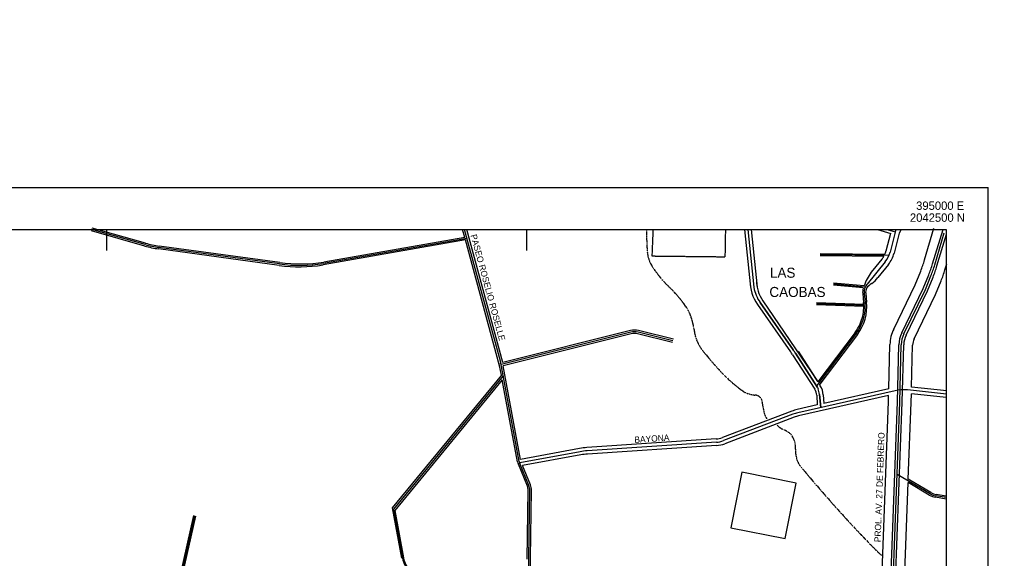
# Model space of a CAD drawing. Extents: x 389840 to 395800, y 2039290 to 2042800.
# Tile 7 of 7: x 393897 to 395069, y 2042108 to 2042750. Entities that reach past the tile are written whole.
import ezdxf

# ---------------------------------------------------------------- set-up
doc = ezdxf.new("R2010")
doc.units = 0
doc.linetypes.add('DASHED', pattern=[0.75, 0.5, -0.25])
doc.linetypes.add('PHANTOM', pattern=[2.5, 1.25, -0.25, 0.25, -0.25, 0.25, -0.25])
for name, color, linetype in [('1', 7, 'CONTINUOUS'), ('2', 7, 'CONTINUOUS'), ('25', 7, 'CONTINUOUS'), ('55', 7, 'CONTINUOUS'), ('8', 7, 'CONTINUOUS'), ('STREAM', 7, 'CONTINUOUS')]:
    doc.layers.add(name, color=color, linetype=linetype)

msp = doc.modelspace()

# ---------------------------------------------------------------- linework, layer by layer
at = {"layer": '1', "linetype": 'CONTINUOUS'}
for p, q in [((394046.0936, 2042481.9368), (393982.3568, 2042500)), ((394469.092, 2042343.0448), (394426.416, 2042500)), ((394929.5336, 2042500), (394939.1816, 2042497.0208)), ((394939.9192, 2042500), (394932.948, 2042472.8696)), ((394986.2312, 2042457.7632), (394997.412, 2042495.8152)), ((394428.9408, 2042489.3736), (394258.3192, 2042459.3784)), ((394205.9704, 2042458.9), (394062.2912, 2042478.5512)), ((394849.6168, 2042470.1664), (394931.7352, 2042469.1736)), ((394927.228, 2042461.5288), (394905.5728, 2042434.9056)), ((394903.3512, 2042431.3424), (394865.6352, 2042434.8104)), ((394975.0408, 2042428.28), (394981.624, 2042444.5392)), ((394902.1992, 2042423.7024), (394903.2304, 2042413.2024)), ((394949.4432, 2042375.4256), (394975.0408, 2042428.28)), ((394817.7864, 2042356.3632), (394778.3176, 2042412.8752)), ((394845.3096, 2042411.852), (394903.456, 2042409.7544)), ((394624.208, 2042377.4864), (394469.8504, 2042338.9968)), ((394674.4816, 2042367.22), (394632.9264, 2042377.4952)), ((394892.7128, 2042375.988), (394845.7032, 2042314)), ((394846.6232, 2042311.7304), (394820.2296, 2042352.7208)), ((394944.5656, 2042294.3288), (394946.3152, 2042362.552)), ((394491.4744, 2042223.544), (394469.092, 2042343.0448)), ((394472.372, 2042325.5336), (394341.644, 2042166.7432)), ((394939.12, 2042307.868), (394823.2848, 2042281.5664)), ((394846.6232, 2042311.7304), (394847.3144, 2042310.0336)), ((395000.284, 2042303.6872), (394953.644, 2042308.7112)), ((394848.98, 2042303.4752), (394850.6984, 2042288.0112)), ((394850.6984, 2042288.0112), (394848.98, 2042303.4752)), ((394928.9768, 2041870.4072), (394944.5656, 2042294.3288)), ((394817.3032, 2042279.76), (394734.6728, 2042248.3344)), ((394726.1488, 2042246.472), (394572.2688, 2042236.1688)), ((394564.0136, 2042235.1344), (394491.9912, 2042221.832)), ((394502.9848, 2042194.8), (394492.2528, 2042220.912)), ((394980.604, 2042185.0288), (394941.3944, 2042208.0952)), ((394501.9952, 2042056.1536), (394504.008, 2042189.4088)), ((395000, 2042180.4792), (394987.4984, 2042182.5336)), ((394341.644, 2042166.7432), (394352.4064, 2042108.2992)), ((394104.772, 2042158.744), (394088.956, 2042088.184))]:
    msp.add_line(p, q, dxfattribs=at)
for centre, radius, start, end in [((394078.294343, 2042595.556947), 118.09524, 254.176894, 262.211969), ((394904.207439, 2042480.253873), 29.67438, 320.875372, 345.590247), ((394230.506774, 2042638.297753), 181.067791, 262.212019, 278.835647), ((394850.3675, 2042497.683583), 141.607189, 337.957408, 343.625728), ((394917.498933, 2042425.205243), 15.37306, 140.875161, 159.010169), ((394917.498933, 2042425.205243), 15.37306, 159.010169, 185.609758), ((394850.474491, 2042408.019591), 53.010179, 322.824567, 5.610625), ((394628.584426, 2042359.934072), 18.09001, 76.111175, 104.001383), ((394977.68532, 2042361.747729), 31.38027, 154.158808, 178.530825), ((394824.552817, 2042300.761259), 24.57777, 6.339792, 22.164278), ((394824.552817, 2042300.761259), 24.57777, 6.339792, 22.164278), ((394948.909452, 2042264.754524), 44.21056, 83.852319, 102.792558), ((394833.16454, 2042238.053612), 44.6202, 102.792756, 110.822114), ((394724.175725, 2042275.935803), 29.5299, 273.8304, 290.82245), ((394577.071632, 2042164.434596), 71.89518, 93.830444, 100.464178), ((394504.67137, 2042226.015747), 13.42642, 190.608386, 202.343336), ((394490.369169, 2042189.614735), 13.64007, 359.134669, 22.343375), ((394990.738837, 2042202.256987), 19.98785, 239.532744, 260.669156), ((394380.829623, 2042113.533154), 28.90145, 190.433903, 227.02735)]:
    msp.add_arc(centre, radius, start, end, dxfattribs=at)
at = {"layer": '2', "linetype": 'CONTINUOUS'}
for p, q in [((394045.6912, 2042480.2336), (393981.9544, 2042498.2968)), ((394046.496, 2042483.64), (393982.7592, 2042501.7032)), ((394426.468, 2042490.5712), (394423.9048, 2042500)), ((394471.9976, 2042341.5936), (394428.9272, 2042500)), ((394759.7016, 2042500), (394766.7768, 2042431.0696)), ((394763.6608, 2042500), (394770.736, 2042431.0696)), ((394767.6192, 2042500), (394774.6944, 2042431.0696)), ((394918.044, 2042500), (394933.9136, 2042495.0992)), ((394933.524, 2042495.1992), (394928.1056, 2042474.1136)), ((394943.832, 2042495.7352), (394937.7904, 2042471.6256)), ((394974.0808, 2042463.6472), (394985.2616, 2042501.6992)), ((394983.6208, 2042459.0272), (394996.1072, 2042499.9896)), ((394988.8416, 2042456.4992), (395000.0224, 2042494.5512)), ((394427.316, 2042487.4552), (394257.9168, 2042457.6752)), ((394426.468, 2042490.5712), (394258.7216, 2042461.0816)), ((394468.1144, 2042337.404), (394427.316, 2042487.4552)), ((394205.568, 2042457.1968), (394061.8888, 2042476.848)), ((394206.3728, 2042460.6032), (394062.6936, 2042480.2544)), ((394849.6016, 2042468.9168), (394925.6224, 2042467.9976)), ((394849.632, 2042471.416), (394926.8648, 2042470.4824)), ((394923.3488, 2042464.684), (394916.0384, 2042455.6968)), ((394931.1072, 2042458.3736), (394918.428, 2042442.7864)), ((394998.3816, 2042451.8792), (395000.4432, 2042458.896)), ((394916.0384, 2042455.6968), (394910.6704, 2042449.0968)), ((394962.8904, 2042434.164), (394969.4736, 2042450.4232)), ((394972.4304, 2042429.544), (394979.0136, 2042445.8032)), ((394901.0728, 2042430.2968), (394865.5208, 2042433.5656)), ((394901.964, 2042432.7256), (394865.7496, 2042436.0552)), ((394937.2928, 2042381.3096), (394962.8904, 2042434.164)), ((394977.6512, 2042427.016), (394984.2344, 2042443.2752)), ((394987.1912, 2042422.396), (394993.7744, 2042438.6552)), ((394900.408, 2042423.5264), (394901.4392, 2042413.0264)), ((394903.9904, 2042423.8784), (394905.0216, 2042413.3784)), ((394946.8328, 2042376.6896), (394972.4304, 2042429.544)), ((394952.0536, 2042374.1616), (394977.6512, 2042427.016)), ((394961.5936, 2042369.5416), (394987.1912, 2042422.396)), ((394775.1616, 2042410.6704), (394814.6304, 2042354.1584)), ((394778.3176, 2042412.8752), (394817.7864, 2042356.3632)), ((394781.4736, 2042415.08), (394839.22, 2042330.3416)), ((394845.2648, 2042410.6032), (394901.6816, 2042408.568)), ((394845.3544, 2042413.1008), (394901.5936, 2042411.072)), ((394897.4888, 2042387.7184), (394898.3664, 2042389.8856)), ((394623.724, 2042379.4272), (394471.9976, 2042341.5936)), ((394624.692, 2042375.5456), (394472.1632, 2042337.512)), ((394674.0016, 2042365.2784), (394632.4464, 2042375.5536)), ((394674.9616, 2042369.1616), (394633.4064, 2042379.4368)), ((394891.2784, 2042377.076), (394846.8496, 2042318.4912)), ((394894.1472, 2042374.9), (394849.1856, 2042315.6128)), ((394820.2296, 2042352.7208), (394846.6232, 2042311.7304)), ((394823.4664, 2042354.8048), (394846.8496, 2042318.4912)), ((394931.4656, 2042310.1288), (394932.8192, 2042362.8984)), ((394941.6664, 2042294.4032), (394943.416, 2042362.6264)), ((394947.4648, 2042294.2544), (394949.2144, 2042362.4776)), ((394958.5264, 2042312.108), (394959.8112, 2042362.2056)), ((394468.1144, 2042337.404), (394467.4944, 2042340.7152)), ((394816.9928, 2042350.6368), (394843.3864, 2042309.6464)), ((394470.1856, 2042326.34), (394468.1136, 2042337.404)), ((394493.0496, 2042225.9936), (394472.1632, 2042337.512)), ((394839.22, 2042330.3416), (394846.7456, 2042318.652)), ((394470.1856, 2042326.34), (394340.084, 2042168.3096)), ((394471.2416, 2042320.7), (394343.204, 2042165.1768)), ((394489.5088, 2042223.176), (394471.2416, 2042320.7)), ((394849.348, 2042314.6096), (394849.86, 2042313.8144)), ((394931.4656, 2042310.1288), (394854.0008, 2042292.54)), ((395000.7016, 2042307.5648), (394958.5264, 2042312.108)), ((394931.26, 2042302.084), (394824.148, 2042277.7632)), ((394845.7584, 2042302.3216), (394846.384, 2042290.8104)), ((394853.4464, 2042302.7392), (394854.0008, 2042292.54)), ((394915.4856, 2041870.9032), (394931.0744, 2042294.8248)), ((394926.0784, 2041870.5136), (394941.6672, 2042294.4352)), ((394931.0696, 2042294.6752), (394931.26, 2042302.084)), ((394931.8752, 2041870.3008), (394947.464, 2042294.2224)), ((394954.6912, 2042202.3032), (394958.0568, 2042293.8328)), ((394958.0616, 2042293.9824), (394958.3256, 2042304.284)), ((394999.8664, 2042299.8096), (394958.3256, 2042304.284)), ((394815.9168, 2042283.4056), (394733.2864, 2042251.98)), ((394846.384, 2042290.8104), (394822.4216, 2042285.3696)), ((394818.6896, 2042276.1144), (394736.0592, 2042244.6888)), ((394725.888, 2042250.3632), (394572.008, 2042240.06)), ((394563.3056, 2042238.9696), (394493.0496, 2042225.9936)), ((394726.4096, 2042242.5808), (394572.5296, 2042232.2776)), ((394564.7216, 2042231.2992), (394495.4072, 2042218.4968)), ((394501.1352, 2042194.04), (394490.4032, 2042220.152)), ((394504.8344, 2042195.56), (394495.4072, 2042218.4968)), ((394981.4912, 2042186.5368), (394954.6912, 2042202.3032)), ((394500.7656, 2042107.1744), (394502.008, 2042189.4392)), ((394503.9952, 2042056.1232), (394506.008, 2042189.3784)), ((394948.1472, 2042024.3496), (394954.5448, 2042198.3288)), ((394979.7168, 2042183.5208), (394954.5448, 2042198.3288)), ((395000, 2042178.7056), (394987.2144, 2042180.8064)), ((395000, 2042182.2536), (394987.7824, 2042184.2608)), ((394340.084, 2042168.3096), (394351.1768, 2042108.0728)), ((394343.204, 2042165.176), (394353.636, 2042108.5256)), ((394103.552, 2042159.0176), (394087.736, 2042088.4576)), ((394105.992, 2042158.4704), (394090.176, 2042087.9104))]:
    msp.add_line(p, q, dxfattribs=at)
for points in [[(394946.3392, 2042500), (394943.832, 2042495.7352)], [(394849.348, 2042314.6096), (394849.1856, 2042315.6128)]]:
    msp.add_lwpolyline(points, dxfattribs=at)
for centre, radius, start, end in [((394078.696743, 2042597.260147), 118.09524, 254.176894, 262.211969), ((394077.891943, 2042593.853747), 118.09524, 254.176894, 262.211969), ((394904.207439, 2042480.253873), 24.67438, 336.670842, 345.590247), ((394904.207439, 2042480.253873), 34.67438, 320.875372, 345.590247), ((394230.104374, 2042636.594553), 181.067791, 262.212019, 278.835647), ((394230.909174, 2042640.000953), 181.067791, 262.212019, 278.835647), ((394904.207439, 2042480.253873), 24.67438, 320.875372, 330.216503), ((394838.2171, 2042503.567583), 141.607189, 337.957408, 343.625728), ((394847.7571, 2042498.947583), 141.607189, 337.957408, 343.625728), ((394968.224205, 2042407.975647), 70.734643, 144.454878, 159.509508), ((394852.9779, 2042496.419583), 141.607189, 337.957408, 343.625728), ((394862.5179, 2042491.799583), 141.607189, 337.957408, 343.625728), ((394816.213492, 2042439.343087), 50.07398, 180.364481, 214.931275), ((394816.213492, 2042439.343087), 42.37398, 180.364481, 214.931275), ((394923.921753, 2042414.044929), 24.926807, 120.957903, 140.001114), ((394896.112017, 2042457.661996), 26.819517, 303.973975, 326.313), ((394816.213492, 2042439.343087), 46.22398, 190.310747, 214.931275), ((394917.498933, 2042425.205243), 17.17306, 163.171492, 185.609758), ((394917.498933, 2042425.205243), 13.57306, 159.010169, 185.609758), ((394850.474491, 2042408.019591), 54.810179, 322.824567, 5.610625), ((394850.474491, 2042408.019591), 51.210179, 3.417172, 5.610625), ((394850.474491, 2042408.019591), 51.210179, 339.261317, 0.613594), ((394850.474491, 2042408.019591), 51.210179, 322.824567, 336.645303), ((394628.584426, 2042359.934072), 20.09001, 76.111175, 104.001383), ((394628.584426, 2042359.934072), 16.09001, 76.111175, 104.001383), ((394977.68532, 2042361.747729), 44.88027, 154.158808, 178.530825), ((394977.68532, 2042361.747729), 34.28027, 154.158808, 178.530825), ((394977.68532, 2042361.747729), 28.48027, 154.158808, 178.530825), ((394977.68532, 2042361.747729), 17.88027, 154.158808, 178.530825), ((394722.138307, 2042289.561146), 112.816641, 32.777075, 34.931125), ((394722.138307, 2042289.561146), 116.666641, 32.777075, 34.931125), ((394830.744567, 2042301.505782), 15.03588, 3.109008, 32.77745), ((394830.744567, 2042301.505782), 22.73588, 3.109008, 32.77745), ((394833.16454, 2042238.053612), 48.5202, 102.792756, 110.822114), ((394833.16454, 2042238.053612), 40.7202, 102.792756, 110.822114), ((394724.175725, 2042275.935803), 25.6299, 273.8304, 290.82245), ((394577.071632, 2042164.434596), 75.79518, 93.830444, 100.464178), ((394724.175725, 2042275.935803), 33.4299, 273.8304, 290.82245), ((394504.67137, 2042226.015747), 15.42642, 190.608386, 202.343336), ((394577.071632, 2042164.434596), 67.99518, 93.830444, 100.464178), ((394490.369169, 2042189.614735), 11.64007, 359.134669, 22.343375), ((394490.369169, 2042189.614735), 15.64007, 359.134669, 22.343375), ((394990.738837, 2042202.256987), 21.73785, 239.532744, 260.669156), ((394990.738837, 2042202.256987), 18.23785, 239.532744, 260.669156), ((394380.829623, 2042113.533154), 27.65145, 190.433903, 227.02735)]:
    msp.add_arc(centre, radius, start, end, dxfattribs=at)
at = {"layer": '25', "color": 17, "linetype": 'CONTINUOUS'}
for p, q in [((389950, 2042550), (395050, 2042550)), ((395050, 2039950), (395050, 2042550)), ((394000, 2042500), (394000, 2042475)), ((394500, 2042500), (394500, 2042475)), ((395000, 2042500), (395000, 2040000))]:
    msp.add_line(p, q, dxfattribs=at)
at = {"layer": '25', "color": 9, "linetype": 'CONTINUOUS'}
msp.add_line((394500, 2042500), (394500, 2042475), dxfattribs=at)
at = {"layer": '25', "color": 17, "linetype": 'CONTINUOUS', "const_width": 0.005}
msp.add_lwpolyline([(389890, 2042750), (395750, 2042750)], dxfattribs=at)
at = {"layer": '25', "color": 17, "linetype": 'CONTINUOUS'}
msp.add_lwpolyline([(390000, 2042500), (395000, 2042500), (395000, 2040000), (390000, 2040000), (390000, 2042500)], dxfattribs=at)
msp.add_lwpolyline([(390000, 2042500), (395000, 2042500), (395000, 2040000), (390000, 2040000), (390000, 2042500)], dxfattribs=at)
at = {"layer": '55', "color": 2, "linetype": 'DASHED'}
msp.add_lwpolyline([(394736.9368, 2042500), (394736.376, 2042467.0632), (394649.744, 2042468.0064), (394651.084, 2042500)], dxfattribs=at)
at = {"layer": '55', "color": 45, "linetype": 'CONTINUOUS'}
msp.add_lwpolyline([(394756.3544, 2042210.6304), (394743.2632, 2042144.6072), (394808.0912, 2042131.7528), (394821.1824, 2042197.776)], close=True, dxfattribs=at)
at = {"layer": '8', "color": 4, "linetype": 'PHANTOM'}
for points in [[(394643.1504, 2042499.2592, -0.01393), (394643.622661, 2042478.276029, 0.119675), (394648.136, 2042458.5496, 0.063709), (394669.982819, 2042431.377389, -0.05553), (394692.316, 2042404.4872, -0.086437), (394699.568601, 2042380.695177, 0.121117), (394708.1608, 2042357.8352, 0.022112), (394732.213382, 2042329.706869, 0.057146), (394760.1696, 2042305.8696, 0.08765), (394771.811426, 2042302.63964, -0.294925), (394780.2712, 2042297.1136, -0.024368), (394782.209027, 2042285.838051, 0.095978), (394785.6088, 2042275.1808, 0.153563), (394786.007167, 2042274.884423, -0.082522), (394786.4584, 2042274.6304)], [(394798.4072, 2042266.8904, 0.104456), (394806.059905, 2042261.487515, -0.062536), (394814.2632, 2042256.62, -0.198022), (394820.386018, 2042238.214366, 0.153919), (394825.4032, 2042218.7272, 0.008444), (394869.484377, 2042167.583946, 0.012966), (394915.7016, 2042118.3864, 0.011424), (394920.129471, 2042114.132362, 0.008607), (394924.7248, 2042110.0584)]]:
    msp.add_lwpolyline(points, format="xyb", dxfattribs=at)

# ---------------------------------------------------------------- texts
at = {"layer": '25', "color": 17, "linetype": 'CONTINUOUS'}
for s, width, p in [('395000 E', 0.999983, (394964.0136, 2042523.348)), ('2042500 N', 1.000062, (394956.6464, 2042509.12))]:
    msp.add_text(s, height=10.000008, dxfattribs=dict(at, width=width)).set_placement(p)
at = {"layer": '55', "color": 6, "linetype": 'CONTINUOUS'}
for s, p in [('LAS', (394789.9536, 2042442.456)), ('CAOBAS', (394789.3024, 2042419.4888))]:
    msp.add_text(s, height=12, dxfattribs=at).set_placement(p)
at = {"layer": 'STREAM', "linetype": 'CONTINUOUS'}
for s, rotation, p in [('PASEO ROSELIO ROSELLE', 285.210892, (394433.3664, 2042493.0608)), ('BAYONA', 3.830583, (394628.7576, 2042245.584)), ('PROL. AV. 27 DE FEBRERO', 87.894019, (394921.7264, 2042127.1848))]:
    msp.add_text(s, height=7.5, rotation=rotation, dxfattribs=at).set_placement(p)

doc.saveas('drawing.dxf')
